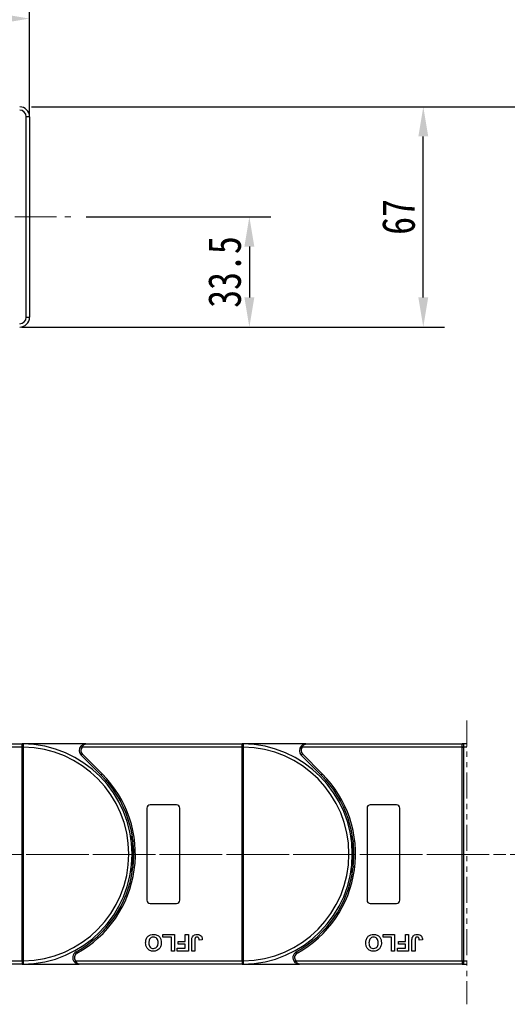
# Model space of a CAD drawing. Header units: millimetres. Extents: x 3152 to 4623, y 378 to 1412.
# Tile 20 of 45: x 3964 to 4113, y 812 to 1112. Entities that reach past the tile are written whole.
import ezdxf

# ---------------------------------------------------------------- set-up
doc = ezdxf.new("R2010")
doc.units = ezdxf.units.MM
doc.linetypes.add('CENTERX2', pattern=[20.32, 12.7, -2.54, 2.54, -2.54])
doc.linetypes.add('PHANTOM2', pattern=[31.75, 15.875, -3.175, 3.175, -3.175, 3.175, -3.175])
doc.styles.get("Standard").update_dxf_attribs({"font": '仿宋_GB2312.ttf', "width": 0.8})
doc.dimstyles.new('副本 ISO-45.1', dxfattribs={"dimtxt": 10, "dimasz": 9, "dimexe": 6.5, "dimexo": 0.625, "dimgap": 2.5, "dimtad": 1, "dimdsep": 46, "dimtxsty": 'Standard', "dimcen": 2.5, "dimadec": 0, "dimazin": 0, "dimtfac": 1, "dimtmove": 0, "dimatfit": 3, "dimfxl": 0, "dimarcsym": 0})

# ---------------------------------------------------------------- blocks, each defined once
blk = doc.blocks.new('*D2060')
at = {"color": 0, "lineweight": -2}
for p, q in [((4031.83, 1085.44), (4547.15, 1085.44)), ((4540.65, 833.46), (4540.65, 1076.44)), ((4453.59, 824.46), (4547.15, 824.46))]:
    blk.add_line(p, q, dxfattribs=at)
at = {"color": 0, "lineweight": 9}
for points in [[(4539.15, 1076.44), (4542.15, 1076.44), (4540.65, 1085.44)], [(4539.15, 833.46), (4542.15, 833.46), (4540.65, 824.46)]]:
    blk.add_solid(points, dxfattribs=at)
at = {"layer": 'Defpoints', "color": 0, "lineweight": 9}
for p in [(4031.21, 1085.44), (4540.65, 1085.44), (4452.96, 824.46)]:
    blk.add_point(p, dxfattribs=at)
at = {"color": 0, "lineweight": 9, "insert": (4533.15, 954.95), "char_height": 10, "attachment_point": 5, "rotation": 90}
blk.add_mtext('2R+67', dxfattribs=at)
blk = doc.blocks.new('*D2061')
at = {"color": 0, "lineweight": -2}
for p, q in [((3967.83, 1085.44), (4093.54, 1085.44)), ((4087.04, 1027.44), (4087.04, 1076.44)), ((3964.83, 1018.44), (4093.54, 1018.44))]:
    blk.add_line(p, q, dxfattribs=at)
at = {"color": 0, "lineweight": 9}
for points in [[(4085.54, 1076.44), (4088.54, 1076.44), (4087.04, 1085.44)], [(4085.54, 1027.44), (4088.54, 1027.44), (4087.04, 1018.44)]]:
    blk.add_solid(points, dxfattribs=at)
at = {"layer": 'Defpoints', "color": 0, "lineweight": 9}
for p in [(3967.21, 1085.44), (4087.04, 1085.44), (3964.21, 1018.44)]:
    blk.add_point(p, dxfattribs=at)
at = {"color": 0, "lineweight": 9, "insert": (4079.54, 1051.94), "char_height": 10, "attachment_point": 5, "rotation": 90}
blk.add_mtext('67', dxfattribs=at)
blk = doc.blocks.new('*D2062')
at = {"color": 0, "lineweight": -2}
for p, q in [((3984.4, 1051.94), (4040.61, 1051.94)), ((4034.11, 1042.94), (4034.11, 1027.44)), ((3984.4, 1018.44), (4040.61, 1018.44))]:
    blk.add_line(p, q, dxfattribs=at)
at = {"color": 0, "lineweight": 9}
for points in [[(4032.61, 1042.94), (4035.61, 1042.94), (4034.11, 1051.94)], [(4032.61, 1027.44), (4035.61, 1027.44), (4034.11, 1018.44)]]:
    blk.add_solid(points, dxfattribs=at)
at = {"layer": 'Defpoints', "color": 0, "lineweight": 9}
for p in [(3983.77, 1051.94), (3983.77, 1018.44), (4034.11, 1018.44)]:
    blk.add_point(p, dxfattribs=at)
at = {"color": 0, "lineweight": 9, "insert": (4026.61, 1035.19), "char_height": 10, "attachment_point": 5, "rotation": 90}
blk.add_mtext('33.5', dxfattribs=at)
blk = doc.blocks.new('*D2065')
at = {"color": 0, "lineweight": -2}
for p, q in [((3873.21, 1085.57), (3873.21, 1118.79)), ((3967.21, 1083.07), (3967.21, 1118.79)), ((3882.21, 1112.29), (3958.21, 1112.29))]:
    blk.add_line(p, q, dxfattribs=at)
at = {"color": 0, "lineweight": 9}
for points in [[(3882.21, 1113.79), (3882.21, 1110.79), (3873.21, 1112.29)], [(3958.21, 1113.79), (3958.21, 1110.79), (3967.21, 1112.29)]]:
    blk.add_solid(points, dxfattribs=at)
at = {"layer": 'Defpoints', "color": 0, "lineweight": 9}
for p in [(3967.21, 1112.29), (3873.21, 1084.94), (3967.21, 1082.44)]:
    blk.add_point(p, dxfattribs=at)
at = {"color": 0, "lineweight": 9, "insert": (3920.21, 1119.79), "char_height": 10, "attachment_point": 5}
blk.add_mtext('94', dxfattribs=at)

msp = doc.modelspace()

# ---------------------------------------------------------------- linework, layer by layer
at = {"color": 7, "linetype": 'Continuous', "lineweight": 25}
for p, q in [((3966.206, 1021.445), (3966.206, 1082.445)), ((3967.206, 1082.445), (3966.206, 1082.445)), ((3967.206, 1082.445), (3967.206, 1021.445)), ((3966.206, 1021.445), (3967.206, 1021.445)), ((3964.919, 890.61), (3916.212, 890.61)), ((3917.33, 891.61), (3964.919, 891.61)), ((3964.919, 891.49), (3964.919, 891.61)), ((3984.33, 891.61), (3964.919, 891.61)), ((3964.919, 890.61), (3964.919, 891.49)), ((3964.919, 890.608), (3964.919, 890.61)), ((3964.919, 890.608), (3965.269, 890.608)), ((3964.919, 825.612), (3964.919, 890.608)), ((3965.269, 890.611), (3965.269, 890.608)), ((3965.269, 890.608), (3965.269, 825.612)), ((4031.919, 890.61), (3983.212, 890.61)), ((3984.33, 891.61), (4031.919, 891.61)), ((4031.919, 891.49), (4031.919, 891.61)), ((4051.33, 891.61), (4031.919, 891.61)), ((4031.919, 890.61), (4031.919, 891.49)), ((4031.919, 890.608), (4031.919, 890.61)), ((4031.919, 890.608), (4032.269, 890.608)), ((4031.919, 825.612), (4031.919, 890.608)), ((4032.269, 890.611), (4032.269, 890.608)), ((4032.269, 890.608), (4032.269, 825.612)), ((4098.919, 890.61), (4050.212, 890.61)), ((4051.33, 891.61), (4098.919, 891.61)), ((4100.281, 891.61), (4098.919, 891.61)), ((4098.919, 891.49), (4098.919, 891.61)), ((4098.919, 890.61), (4098.919, 891.49)), ((4098.919, 890.608), (4098.919, 890.61)), ((4098.919, 890.608), (4099.269, 890.608)), ((4098.919, 825.612), (4098.919, 890.608)), ((4099.269, 890.611), (4099.269, 890.608)), ((4099.269, 890.608), (4099.269, 825.612)), ((3988.96, 882.152), (3982.916, 888.196)), ((3983.27, 888.549), (3989.314, 882.505)), ((4055.96, 882.152), (4049.916, 888.196)), ((4050.27, 888.549), (4056.314, 882.505)), ((4002.919, 872.11), (4002.919, 844.11)), ((4011.919, 873.11), (4003.919, 873.11)), ((4012.919, 844.11), (4012.919, 872.11)), ((4069.919, 872.11), (4069.919, 844.11)), ((4078.919, 873.11), (4070.919, 873.11)), ((4079.919, 844.11), (4079.919, 872.11)), ((4003.919, 843.11), (4011.919, 843.11)), ((4070.919, 843.11), (4078.919, 843.11)), ((3990.372, 835.79), (3990.778, 835.817)), ((4057.372, 835.79), (4057.778, 835.817)), ((4007.803, 832.777), (4007.803, 833.61)), ((4007.803, 833.61), (4011.329, 833.61)), ((4010.368, 832.777), (4007.803, 832.777)), ((4010.368, 828.61), (4010.368, 832.777)), ((4011.329, 833.61), (4011.329, 828.61)), ((4014.598, 831.495), (4014.598, 833.61)), ((4014.598, 833.61), (4015.56, 833.61)), ((4015.56, 833.61), (4015.56, 828.61)), ((4074.803, 832.777), (4074.803, 833.61)), ((4074.803, 833.61), (4078.329, 833.61)), ((4077.368, 832.777), (4074.803, 832.777)), ((4077.368, 828.61), (4077.368, 832.777)), ((4078.329, 833.61), (4078.329, 828.61)), ((4081.598, 831.495), (4081.598, 833.61)), ((4081.598, 833.61), (4082.56, 833.61)), ((4082.56, 833.61), (4082.56, 828.61)), ((4012.483, 830.661), (4012.483, 831.495)), ((4012.483, 831.495), (4014.598, 831.495)), ((4014.598, 830.661), (4012.483, 830.661)), ((4014.598, 829.443), (4014.598, 830.661)), ((4016.585, 828.61), (4016.585, 831.762)), ((4017.547, 831.846), (4017.547, 828.61)), ((4019.791, 832.007), (4018.829, 831.943)), ((4079.483, 830.661), (4079.483, 831.495)), ((4079.483, 831.495), (4081.598, 831.495)), ((4081.598, 830.661), (4079.483, 830.661)), ((4081.598, 829.443), (4081.598, 830.661)), ((4083.585, 828.61), (4083.585, 831.762)), ((4084.547, 831.846), (4084.547, 828.61)), ((4086.791, 832.007), (4085.829, 831.943)), ((4011.329, 828.61), (4010.368, 828.61)), ((4012.162, 829.443), (4014.598, 829.443)), ((4012.162, 828.61), (4012.162, 829.443)), ((4015.56, 828.61), (4012.162, 828.61)), ((4017.547, 828.61), (4016.585, 828.61)), ((4078.329, 828.61), (4077.368, 828.61)), ((4079.162, 828.61), (4079.162, 829.443)), ((4079.162, 829.443), (4081.598, 829.443)), ((4082.56, 828.61), (4079.162, 828.61)), ((4084.547, 828.61), (4083.585, 828.61)), ((3914.229, 825.61), (3964.919, 825.61)), ((3964.919, 824.61), (3915.347, 824.61)), ((3964.919, 825.61), (3964.919, 825.612)), ((3964.919, 825.612), (3965.269, 825.612)), ((3964.919, 825.61), (3964.919, 824.73)), ((3964.919, 824.73), (3964.919, 824.61)), ((3964.919, 824.61), (3982.347, 824.61)), ((3965.269, 825.612), (3965.269, 825.609)), ((3981.229, 825.61), (4031.919, 825.61)), ((4031.919, 824.61), (3982.347, 824.61)), ((4031.919, 825.61), (4031.919, 825.612)), ((4031.919, 825.612), (4032.269, 825.612)), ((4031.919, 825.61), (4031.919, 824.73)), ((4031.919, 824.73), (4031.919, 824.61)), ((4031.919, 824.61), (4049.347, 824.61)), ((4032.269, 825.612), (4032.269, 825.609)), ((4048.229, 825.61), (4098.919, 825.61)), ((4098.919, 824.61), (4049.347, 824.61)), ((4098.919, 825.61), (4098.919, 825.612)), ((4098.919, 825.612), (4099.269, 825.612)), ((4098.919, 825.61), (4098.919, 824.73)), ((4098.919, 824.73), (4098.919, 824.61)), ((4098.919, 824.61), (4100.28, 824.61)), ((4099.269, 825.612), (4099.269, 825.609))]:
    msp.add_line(p, q, dxfattribs=at)
at = {"color": 1, "linetype": 'CENTERX2', "lineweight": 13}
for p, q in [((3739.206, 1051.945), (3979.734, 1051.945)), ((3764.237, 857.964), (4112.212, 857.964)), ((4471.627, 857.964), (3765.816, 857.964))]:
    msp.add_line(p, q, dxfattribs=at)
at = {"color": 3, "linetype": 'PHANTOM2', "lineweight": 9, "ltscale": 0.5}
msp.add_line((4100.281, 898.786), (4100.28, 812.397), dxfattribs=at)
at = {"color": 7, "linetype": 'Continuous', "lineweight": 25, "flags": 128}
for points in [[(3983.212, 890.61), (3983.14, 890.675), (3983.07, 890.738), (3983.005, 890.795), (3982.949, 890.846), (3982.903, 890.887), (3982.868, 890.918), (3982.847, 890.937), (3982.84, 890.943)], [(4050.212, 890.61), (4050.14, 890.675), (4050.07, 890.738), (4050.005, 890.795), (4049.949, 890.846), (4049.903, 890.887), (4049.868, 890.918), (4049.847, 890.937), (4049.84, 890.943)], [(3983.27, 888.549), (3983.201, 888.48), (3983.135, 888.414), (3983.073, 888.353), (3983.02, 888.299), (3982.976, 888.255), (3982.943, 888.223), (3982.923, 888.203), (3982.916, 888.196)], [(4050.27, 888.549), (4050.201, 888.48), (4050.135, 888.414), (4050.073, 888.353), (4050.02, 888.299), (4049.976, 888.255), (4049.943, 888.223), (4049.923, 888.203), (4049.916, 888.196)], [(3988.96, 882.152), (3988.967, 882.158), (3988.987, 882.179), (3989.02, 882.211), (3989.064, 882.255), (3989.118, 882.309), (3989.179, 882.37), (3989.245, 882.436), (3989.314, 882.505)], [(4055.96, 882.152), (4055.967, 882.158), (4055.987, 882.179), (4056.02, 882.211), (4056.064, 882.255), (4056.118, 882.309), (4056.179, 882.37), (4056.245, 882.436), (4056.314, 882.505)], [(3998.167, 862.21), (3998.2, 862.476), (3998.419, 863.919)], [(4065.167, 862.21), (4065.2, 862.476), (4065.419, 863.919)], [(3998.419, 852.301), (3998.2, 853.743), (3998.167, 854.01)], [(4065.419, 852.301), (4065.2, 853.743), (4065.167, 854.01)], [(3981.379, 828.36), (3981.384, 828.352), (3981.397, 828.327), (3981.42, 828.286), (3981.45, 828.232), (3981.487, 828.166), (3981.528, 828.09), (3981.574, 828.008), (3981.621, 827.922)], [(4048.379, 828.36), (4048.384, 828.352), (4048.397, 828.327), (4048.42, 828.286), (4048.45, 828.232), (4048.487, 828.166), (4048.528, 828.09), (4048.574, 828.008), (4048.621, 827.922)], [(3980.856, 825.277), (3980.864, 825.283), (3980.885, 825.302), (3980.919, 825.333), (3980.966, 825.374), (3981.022, 825.425), (3981.087, 825.482), (3981.156, 825.545), (3981.229, 825.61)], [(4047.857, 825.277), (4047.864, 825.283), (4047.885, 825.302), (4047.919, 825.333), (4047.966, 825.374), (4048.022, 825.425), (4048.087, 825.482), (4048.156, 825.545), (4048.229, 825.61)]]:
    msp.add_lwpolyline(points, dxfattribs=at)
at = {"color": 7, "linetype": 'Continuous', "lineweight": 25}
for centre, radius, start, end in [((3964.206, 1082.445), 3, 0, 90), ((3964.206, 1082.445), 2, 0, 90), ((3964.206, 1021.445), 2, 270, 0), ((3964.206, 1021.445), 3, 270, 0), ((3965.156, 891.314), 0.295, 90.53248, 143.36274), ((3965.18, 860.825), 29.786, 89.82922, 90.50251), ((3964.919, 858.11), 33.5, 270.40019, 89.59981), ((3964.919, 858.11), 32.5, 270.61704, 89.38296), ((3984.33, 889.61), 2, 138.18969, 225), ((3984.33, 889.61), 1.5, 138.18969, 225), ((4032.156, 891.314), 0.295, 90.53545, 143.36272), ((4032.18, 860.827), 29.784, 89.82921, 90.50253), ((4031.919, 858.11), 33.5, 270.40019, 89.59981), ((4031.919, 858.11), 32.5, 270.61704, 89.38296), ((4051.33, 889.61), 2, 138.18969, 225), ((4051.33, 889.61), 1.5, 138.18969, 225), ((4099.156, 891.314), 0.295, 90.53493, 143.36323), ((4099.18, 860.826), 29.785, 89.8292, 90.50253), ((4098.919, 858.11), 33.5, 87.66922, 89.59981), ((4098.919, 858.11), 32.5, 87.59749, 89.38296), ((3964.919, 858.11), 34, 298.95502, 45), ((3964.919, 858.11), 34.5, 298.95502, 45), ((4031.919, 858.11), 34, 298.95502, 45), ((4031.919, 858.11), 34.5, 298.95502, 45), ((4003.919, 872.11), 1, 90, 180), ((4011.919, 872.11), 1, 0, 90), ((4070.919, 872.11), 1, 90, 180), ((4078.919, 872.11), 1, 0, 90), ((4031.919, 858.11), 33.5, 172.96973, 187.03027), ((4098.919, 858.11), 33.5, 172.96973, 187.03027), ((4003.919, 844.11), 1, 180, 270), ((4011.919, 844.11), 1, 270, 0), ((4070.919, 844.11), 1, 180, 270), ((4078.919, 844.11), 1, 270, 0), ((3982.347, 826.61), 2, 118.95502, 221.81031), ((3982.347, 826.61), 1.5, 118.95502, 221.81031), ((4049.347, 826.61), 2, 118.95502, 221.81031), ((4049.347, 826.61), 1.5, 118.95502, 221.81031), ((3965.181, 855.742), 30.133, 269.50137, 270.16689), ((3965.156, 824.906), 0.295, 216.64527, 269.45951), ((4032.181, 855.741), 30.132, 269.50135, 270.16691), ((4032.156, 824.906), 0.295, 216.64529, 269.45654), ((4099.181, 855.742), 30.133, 269.50135, 270.16692), ((4099.156, 824.906), 0.295, 216.64477, 269.45706), ((4098.919, 858.11), 33.5, 270.40019, 272.32922), ((4098.919, 858.11), 32.5, 270.61704, 272.40095)]:
    msp.add_arc(centre, radius, start, end, dxfattribs=at)
for points, knots in [([(3964.919, 891.61), (3964.92, 891.61), (3964.989, 891.61), (3965.073, 891.61), (3965.141, 891.609), (3965.153, 891.609)], [0, 0, 0, 0, 0.01214092, 0.82564939, 1, 1, 1, 1]), ([(3965.153, 891.609), (3965.164, 891.608), (3965.2, 891.604), (3965.237, 891.554), (3965.261, 891.42), (3965.27, 891.191), (3965.27, 890.907), (3965.269, 890.704), (3965.269, 890.611)], [0, 0, 0, 0, 0.0734462, 0.2244875, 0.4109956, 0.6135371, 0.8237423, 1, 1, 1, 1]), ([(3984.33, 891.61), (3984.328, 891.61), (3984.317, 891.61), (3984.279, 891.61), (3984.233, 891.608), (3983.975, 891.591), (3983.579, 891.495), (3983.126, 891.232), (3982.919, 891.023), (3982.84, 890.943)], [0, 0, 0, 0, 0.005094, 0.020371, 0.0708136, 0.0890873, 0.5003182, 0.8092273, 1, 1, 1, 1]), ([(3983.212, 890.61), (3983.271, 890.729), (3983.405, 891.003), (3983.597, 891.238), (3983.804, 891.427), (3983.959, 891.527), (3984.125, 891.584), (3984.204, 891.6), (3984.249, 891.606), (3984.275, 891.608), (3984.298, 891.609), (3984.313, 891.61), (3984.321, 891.61), (3984.327, 891.61), (3984.329, 891.61), (3984.33, 891.61)], [0, 0, 0, 0, 0.2046298, 0.4732955, 0.5152802, 0.7431588, 0.8528076, 0.9140863, 0.9320397, 0.9600541, 0.9764934, 0.9861662, 0.9946878, 0.9959145, 1, 1, 1, 1]), ([(4031.919, 891.61), (4031.92, 891.61), (4031.988, 891.61), (4032.073, 891.61), (4032.141, 891.609), (4032.153, 891.609)], [0, 0, 0, 0, 0.0121202, 0.8256637, 1, 1, 1, 1]), ([(4032.153, 891.609), (4032.164, 891.608), (4032.2, 891.604), (4032.237, 891.554), (4032.261, 891.42), (4032.27, 891.191), (4032.27, 890.907), (4032.269, 890.704), (4032.269, 890.611)], [0, 0, 0, 0, 0.073446, 0.2244888, 0.4109967, 0.6135378, 0.8237426, 1, 1, 1, 1]), ([(4051.33, 891.61), (4051.328, 891.61), (4051.317, 891.61), (4051.279, 891.61), (4051.233, 891.608), (4050.975, 891.591), (4050.579, 891.495), (4050.126, 891.232), (4049.919, 891.023), (4049.84, 890.943)], [0, 0, 0, 0, 0.005094, 0.0203632, 0.0707981, 0.0890796, 0.5003108, 0.8092271, 1, 1, 1, 1]), ([(4050.212, 890.61), (4050.271, 890.729), (4050.405, 891.003), (4050.597, 891.238), (4050.804, 891.427), (4050.959, 891.527), (4051.125, 891.584), (4051.204, 891.6), (4051.249, 891.606), (4051.275, 891.608), (4051.298, 891.609), (4051.313, 891.61), (4051.321, 891.61), (4051.327, 891.61), (4051.329, 891.61), (4051.33, 891.61)], [0, 0, 0, 0, 0.2046299, 0.4733, 0.5152801, 0.7431587, 0.8528175, 0.9140862, 0.9320447, 0.960054, 0.9765034, 0.9861661, 0.9946878, 0.9959246, 1, 1, 1, 1]), ([(4098.919, 891.61), (4098.92, 891.61), (4098.989, 891.61), (4099.073, 891.61), (4099.141, 891.609), (4099.153, 891.609)], [0, 0, 0, 0, 0.01214116, 0.82564589, 1, 1, 1, 1]), ([(4099.153, 891.609), (4099.164, 891.608), (4099.2, 891.604), (4099.236, 891.554), (4099.261, 891.42), (4099.27, 891.191), (4099.27, 890.907), (4099.269, 890.704), (4099.269, 890.611)], [0, 0, 0, 0, 0.0734488, 0.2244881, 0.4109969, 0.6135377, 0.8237426, 1, 1, 1, 1]), ([(4002.547, 831.117), (4002.572, 831.487), (4002.621, 832.224), (4003.203, 833.12), (4004.042, 833.611), (4004.622, 833.653), (4004.912, 833.674)], [0, 0, 0, 0, 0.280552, 0.5594882, 0.7794347, 1, 1, 1, 1]), ([(4004.914, 832.841), (4004.676, 832.81), (4004.201, 832.749), (4003.578, 832.088), (4003.535, 831.471), (4003.509, 831.093)], [0, 0, 0, 0, 0.2799889, 0.5597657, 1, 1, 1, 1]), ([(4004.912, 833.674), (4005.282, 833.641), (4006.02, 833.574), (4006.848, 832.882), (4007.243, 832.007), (4007.275, 831.429), (4007.291, 831.14)], [0, 0, 0, 0, 0.2799442, 0.5587056, 0.7790442, 1, 1, 1, 1]), ([(4006.329, 831.107), (4006.318, 831.344), (4006.295, 831.815), (4005.981, 832.418), (4005.471, 832.785), (4005.1, 832.822), (4004.914, 832.841)], [0, 0, 0, 0, 0.2810215, 0.5601159, 0.7799406, 1, 1, 1, 1]), ([(4016.695, 832.713), (4016.773, 832.879), (4016.93, 833.212), (4017.481, 833.614), (4017.956, 833.651), (4018.246, 833.674)], [0, 0, 0, 0, 0.28012336, 0.56035263, 1, 1, 1, 1]), ([(4018.184, 832.841), (4018.068, 832.833), (4017.894, 832.821), (4017.702, 832.683), (4017.544, 832.371), (4017.546, 832.079), (4017.547, 831.846)], [0, 0, 0, 0, 0.2493999, 0.37441982, 0.49945782, 1, 1, 1, 1]), ([(4018.699, 832.565), (4018.665, 832.612), (4018.598, 832.704), (4018.422, 832.819), (4018.274, 832.832), (4018.184, 832.841)], [0, 0, 0, 0, 0.2806739, 0.5608432, 1, 1, 1, 1]), ([(4018.246, 833.674), (4018.49, 833.656), (4018.976, 833.62), (4019.532, 833.167), (4019.761, 832.577), (4019.781, 832.198), (4019.791, 832.007)], [0, 0, 0, 0, 0.2802455, 0.5584189, 0.7788262, 1, 1, 1, 1]), ([(4069.547, 831.117), (4069.572, 831.487), (4069.621, 832.224), (4070.203, 833.12), (4071.042, 833.611), (4071.622, 833.653), (4071.912, 833.674)], [0, 0, 0, 0, 0.2805519, 0.5594921, 0.7794386, 1, 1, 1, 1]), ([(4071.914, 832.841), (4071.676, 832.81), (4071.201, 832.749), (4070.578, 832.088), (4070.535, 831.471), (4070.509, 831.093)], [0, 0, 0, 0, 0.27999, 0.5597639, 1, 1, 1, 1]), ([(4071.912, 833.674), (4072.282, 833.641), (4073.02, 833.574), (4073.848, 832.882), (4074.243, 832.007), (4074.275, 831.429), (4074.291, 831.14)], [0, 0, 0, 0, 0.2799406, 0.55870504, 0.77904371, 1, 1, 1, 1]), ([(4073.329, 831.107), (4073.318, 831.344), (4073.295, 831.815), (4072.981, 832.418), (4072.471, 832.785), (4072.1, 832.822), (4071.914, 832.841)], [0, 0, 0, 0, 0.2810207, 0.5601172, 0.7799412, 1, 1, 1, 1]), ([(4083.695, 832.713), (4083.773, 832.879), (4083.93, 833.212), (4084.481, 833.614), (4084.956, 833.651), (4085.246, 833.674)], [0, 0, 0, 0, 0.28012138, 0.56036475, 1, 1, 1, 1]), ([(4085.184, 832.841), (4085.068, 832.833), (4084.894, 832.821), (4084.702, 832.683), (4084.544, 832.371), (4084.546, 832.079), (4084.547, 831.846)], [0, 0, 0, 0, 0.24939238, 0.37442261, 0.49945143, 1, 1, 1, 1]), ([(4085.699, 832.565), (4085.665, 832.612), (4085.598, 832.704), (4085.422, 832.819), (4085.274, 832.832), (4085.184, 832.841)], [0, 0, 0, 0, 0.2806681, 0.5608522, 1, 1, 1, 1]), ([(4085.246, 833.674), (4085.49, 833.656), (4085.976, 833.62), (4086.532, 833.167), (4086.761, 832.577), (4086.781, 832.198), (4086.791, 832.007)], [0, 0, 0, 0, 0.2802502, 0.5584182, 0.7788269, 1, 1, 1, 1]), ([(4004.926, 828.546), (4004.553, 828.581), (4003.81, 828.652), (4002.982, 829.359), (4002.594, 830.244), (4002.563, 830.826), (4002.547, 831.117)], [0, 0, 0, 0, 0.2798292, 0.5586668, 0.7790059, 1, 1, 1, 1]), ([(4003.509, 831.093), (4003.519, 830.858), (4003.539, 830.389), (4003.842, 829.782), (4004.358, 829.426), (4004.728, 829.395), (4004.914, 829.379)], [0, 0, 0, 0, 0.2810828, 0.5600109, 0.7796893, 1, 1, 1, 1]), ([(4004.914, 829.379), (4005.152, 829.407), (4005.627, 829.461), (4006.262, 830.111), (4006.303, 830.729), (4006.329, 831.107)], [0, 0, 0, 0, 0.2802783, 0.5598744, 1, 1, 1, 1]), ([(4007.067, 829.869), (4006.919, 829.603), (4006.655, 829.128), (4006.186, 828.86), (4005.979, 828.742)], [0, 0, 0, 0, 0.55995103, 1, 1, 1, 1]), ([(4007.291, 831.14), (4007.284, 830.896), (4007.272, 830.461), (4007.13, 830.05), (4007.067, 829.869)], [0, 0, 0, 0, 0.5601707, 1, 1, 1, 1]), ([(4016.585, 831.762), (4016.587, 831.942), (4016.589, 832.263), (4016.662, 832.575), (4016.695, 832.713)], [0, 0, 0, 0, 0.56029497, 1, 1, 1, 1]), ([(4018.829, 831.943), (4018.824, 832.064), (4018.814, 832.279), (4018.734, 832.478), (4018.699, 832.565)], [0, 0, 0, 0, 0.5610277, 1, 1, 1, 1]), ([(4071.926, 828.546), (4071.553, 828.581), (4070.81, 828.652), (4069.982, 829.359), (4069.594, 830.244), (4069.563, 830.826), (4069.547, 831.117)], [0, 0, 0, 0, 0.279832, 0.5586688, 0.7790057, 1, 1, 1, 1]), ([(4070.509, 831.093), (4070.519, 830.858), (4070.539, 830.389), (4070.842, 829.782), (4071.358, 829.426), (4071.728, 829.395), (4071.914, 829.379)], [0, 0, 0, 0, 0.2810858, 0.5600132, 0.7796934, 1, 1, 1, 1]), ([(4071.914, 829.379), (4072.152, 829.407), (4072.627, 829.461), (4073.262, 830.111), (4073.303, 830.729), (4073.329, 831.107)], [0, 0, 0, 0, 0.2802817, 0.5598795, 1, 1, 1, 1]), ([(4074.067, 829.869), (4073.919, 829.603), (4073.655, 829.128), (4073.186, 828.86), (4072.98, 828.742)], [0, 0, 0, 0, 0.5599554, 1, 1, 1, 1]), ([(4074.291, 831.14), (4074.284, 830.896), (4074.272, 830.461), (4074.13, 830.05), (4074.067, 829.869)], [0, 0, 0, 0, 0.5601711, 1, 1, 1, 1]), ([(4083.585, 831.762), (4083.587, 831.942), (4083.589, 832.263), (4083.662, 832.575), (4083.695, 832.713)], [0, 0, 0, 0, 0.56029497, 1, 1, 1, 1]), ([(4085.829, 831.943), (4085.824, 832.064), (4085.814, 832.279), (4085.734, 832.478), (4085.699, 832.565)], [0, 0, 0, 0, 0.5610277, 1, 1, 1, 1]), ([(4005.979, 828.742), (4005.788, 828.677), (4005.445, 828.561), (4005.085, 828.551), (4004.926, 828.546)], [0, 0, 0, 0, 0.559559, 1, 1, 1, 1]), ([(4072.98, 828.742), (4072.788, 828.677), (4072.445, 828.561), (4072.085, 828.551), (4071.926, 828.546)], [0, 0, 0, 0, 0.5595862, 1, 1, 1, 1]), ([(3965.153, 824.611), (3965.141, 824.611), (3965.073, 824.61), (3964.989, 824.61), (3964.92, 824.61), (3964.919, 824.61)], [0, 0, 0, 0, 0.17435061, 0.98785908, 1, 1, 1, 1]), ([(3965.269, 825.609), (3965.269, 825.595), (3965.269, 825.469), (3965.27, 825.231), (3965.269, 824.94), (3965.253, 824.728), (3965.221, 824.624), (3965.172, 824.615), (3965.153, 824.611)], [0, 0, 0, 0, 0.02721917, 0.24078286, 0.45431427, 0.66663084, 0.87276101, 1, 1, 1, 1]), ([(3982.347, 824.61), (3982.344, 824.61), (3982.334, 824.61), (3982.295, 824.61), (3982.25, 824.612), (3981.992, 824.629), (3981.596, 824.725), (3981.142, 824.988), (3980.935, 825.197), (3980.856, 825.277)], [0, 0, 0, 0, 0.0050862, 0.0203632, 0.0708057, 0.0890866, 0.500309, 0.8092216, 1, 1, 1, 1]), ([(3982.347, 824.61), (3982.346, 824.61), (3982.343, 824.61), (3982.337, 824.61), (3982.329, 824.61), (3982.315, 824.611), (3982.292, 824.612), (3982.266, 824.614), (3982.221, 824.62), (3982.141, 824.636), (3981.975, 824.693), (3981.821, 824.793), (3981.613, 824.982), (3981.422, 825.217), (3981.287, 825.491), (3981.229, 825.61)], [0, 0, 0, 0, 0.0040805, 0.0053122, 0.0138339, 0.0235017, 0.0399458, 0.0679607, 0.0859092, 0.147187, 0.2568411, 0.4847185, 0.5266991, 0.7953697, 1, 1, 1, 1]), ([(4032.153, 824.611), (4032.141, 824.611), (4032.073, 824.61), (4031.988, 824.61), (4031.92, 824.61), (4031.919, 824.61)], [0, 0, 0, 0, 0.1743363, 0.9878798, 1, 1, 1, 1]), ([(4032.269, 825.609), (4032.269, 825.595), (4032.269, 825.469), (4032.27, 825.231), (4032.269, 824.94), (4032.253, 824.728), (4032.221, 824.624), (4032.172, 824.615), (4032.153, 824.611)], [0, 0, 0, 0, 0.0272191, 0.2407825, 0.4543137, 0.66663, 0.8727612, 1, 1, 1, 1]), ([(4049.347, 824.61), (4049.344, 824.61), (4049.334, 824.61), (4049.295, 824.61), (4049.25, 824.612), (4048.992, 824.629), (4048.596, 824.725), (4048.142, 824.988), (4047.935, 825.197), (4047.857, 825.277)], [0, 0, 0, 0, 0.00509398, 0.0203632, 0.07081342, 0.08909431, 0.5003086, 0.80922792, 1, 1, 1, 1]), ([(4049.347, 824.61), (4049.345, 824.61), (4049.343, 824.61), (4049.337, 824.61), (4049.329, 824.61), (4049.315, 824.611), (4049.292, 824.612), (4049.266, 824.614), (4049.221, 824.62), (4049.141, 824.636), (4048.975, 824.693), (4048.821, 824.793), (4048.613, 824.982), (4048.422, 825.217), (4048.287, 825.491), (4048.229, 825.61)], [0, 0, 0, 0, 0.0040855, 0.0053122, 0.0138339, 0.0235068, 0.0399458, 0.0679556, 0.0859142, 0.147192, 0.256841, 0.4847232, 0.5266992, 0.7953697, 1, 1, 1, 1]), ([(4099.153, 824.611), (4099.141, 824.611), (4099.073, 824.61), (4098.989, 824.61), (4098.92, 824.61), (4098.919, 824.61)], [0, 0, 0, 0, 0.17435411, 0.98785884, 1, 1, 1, 1]), ([(4099.269, 825.609), (4099.269, 825.595), (4099.269, 825.469), (4099.27, 825.231), (4099.269, 824.94), (4099.253, 824.728), (4099.221, 824.624), (4099.172, 824.615), (4099.153, 824.611)], [0, 0, 0, 0, 0.0272191, 0.2407825, 0.4543137, 0.66663, 0.8727612, 1, 1, 1, 1])]:
    msp.add_open_spline(points, degree=3, knots=knots, dxfattribs=at)
at = {"color": 8, "linetype": 'Continuous', "lineweight": 25}
for points, knots in [([(3989.998, 881.064), (3990.002, 881.074), (3990.027, 881.122), (3990.028, 881.174), (3990.028, 881.216)], [0, 0, 0, 0, 0.19261962, 1, 1, 1, 1]), ([(4056.998, 881.064), (4057.002, 881.074), (4057.027, 881.122), (4057.028, 881.174), (4057.028, 881.216)], [0, 0, 0, 0, 0.1925989, 1, 1, 1, 1]), ([(3989.777, 835.257), (3989.839, 835.195), (3989.917, 835.117), (3989.947, 835.02), (3989.953, 835)], [0, 0, 0, 0, 0.7897833, 1, 1, 1, 1]), ([(4056.777, 835.257), (4056.839, 835.195), (4056.917, 835.117), (4056.947, 835.02), (4056.953, 835)], [0, 0, 0, 0, 0.7897777, 1, 1, 1, 1])]:
    msp.add_open_spline(points, degree=3, knots=knots, dxfattribs=at)

# ---------------------------------------------------------------- dimensions: what is measured, and where the dimension line sits
at = {"color": 5, "lineweight": 9}
dim = msp.add_linear_dim(base=(3967.206, 1112.292), p1=(3873.206, 1084.945), p2=(3967.206, 1082.445), dimstyle='副本 ISO-45.1', dxfattribs=at)
dim.commit()
dim.dimension.update_dxf_attribs({"geometry": '*D2065', "text_midpoint": (3920.206, 1119.792)})
for base, p1, p2, picture, middle in [((4087.039, 1085.445), (3964.206, 1018.445), (3967.206, 1085.445), '*D2061', (4079.539, 1051.945)), ((4034.107, 1018.445), (3983.772, 1051.945), (3983.772, 1018.445), '*D2062', (4026.607, 1035.195))]:
    dim = msp.add_linear_dim(base=base, p1=p1, p2=p2, angle=90, dimstyle='副本 ISO-45.1', dxfattribs=at)
    dim.commit()
    dim.dimension.update_dxf_attribs({"geometry": picture, "text_midpoint": middle})
dim = msp.add_linear_dim(base=(4540.65, 1085.445), p1=(4452.964, 824.464), p2=(4031.205, 1085.445), angle=90, text='2R+67', dimstyle='副本 ISO-45.1', dxfattribs=at)
dim.commit()
dim.dimension.update_dxf_attribs({"geometry": '*D2060', "text_midpoint": (4533.15, 954.955)})

doc.saveas('drawing.dxf')
